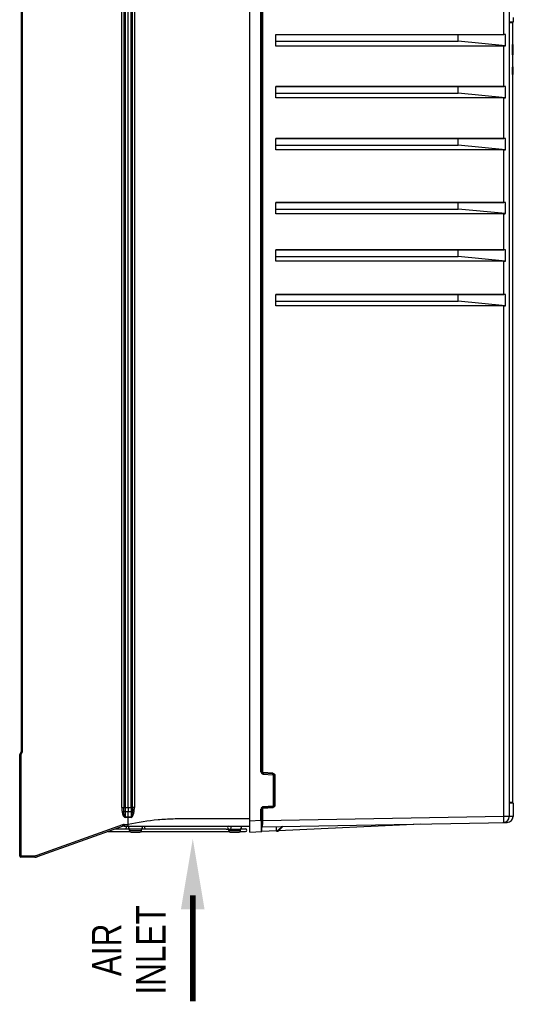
# Model space of a CAD drawing. Header units: inches. Extents: x 0 to 166, y 0 to 117.
# Tile 18 of 72: x 67 to 80, y 37 to 63. Entities that reach past the tile are written whole.
import ezdxf

# ---------------------------------------------------------------- set-up
doc = ezdxf.new("R2010")
doc.units = ezdxf.units.IN
doc.header["$LTSCALE"] = 9.105315
doc.header["$MEASUREMENT"] = 0
doc.layers.get('0').update_dxf_attribs({"linetype": 'CONTINUOUS'})
doc.styles.add('TEXTSTYLE_5', font='txt', dxfattribs={"width": 0.8})

# ---------------------------------------------------------------- blocks, each defined once
blk = doc.blocks.new('SYMBOL_0_BL1', base_point=(71.52, 39.462))
at = {"color": 7, "linetype": 'CONTINUOUS', "const_width": 0.15}
blk.add_lwpolyline([(71.52, 40.116), (71.52, 37.303)], dxfattribs=at)
at = {"color": 7, "linetype": 'CONTINUOUS'}
blk.add_solid([(71.832, 39.746), (71.52, 41.621), (71.207, 39.746)], dxfattribs=at)

msp = doc.modelspace()

# ---------------------------------------------------------------- linework, layer by layer
at = {"color": 7, "linetype": 'CONTINUOUS'}
for p, q in [((73.032, 41.792), (73.032, 71.543)), ((79.911, 70.778), (79.911, 42.206)), ((73.329, 43.392), (73.329, 69.859)), ((73.348, 69.859), (73.348, 43.392)), ((73.366, 69.859), (73.366, 43.392)), ((66.97, 69.317), (66.97, 43.923)), ((66.999, 69.323), (66.999, 43.916)), ((69.637, 42.448), (69.637, 69.137)), ((69.69, 69.137), (69.69, 42.448)), ((69.725, 69.138), (69.725, 42.448)), ((69.805, 42.448), (69.805, 69.138)), ((69.885, 42.448), (69.885, 69.138)), ((69.92, 42.447), (69.92, 69.138)), ((69.972, 69.138), (69.972, 42.447)), ((79.772, 62.939), (79.772, 64.013)), ((80, 63.251), (79.922, 63.251)), ((79.922, 42.587), (79.922, 63.247)), ((79.922, 63.247), (79.922, 63.247)), ((79.923, 63.263), (80.005, 63.263)), ((79.925, 63.271), (79.925, 63.269)), ((79.926, 63.276), (80.012, 63.276)), ((80, 63.251), (80, 62.679)), ((80.013, 63.39), (80.013, 63.276)), ((73.726, 62.635), (73.726, 62.939)), ((73.726, 62.939), (79.772, 62.939)), ((78.56, 62.936), (73.726, 62.936)), ((79.808, 62.938), (78.56, 62.936)), ((78.56, 62.761), (78.56, 62.936)), ((79.808, 62.64), (79.808, 62.938)), ((73.726, 62.761), (78.56, 62.761)), ((79.808, 62.64), (78.56, 62.761)), ((80.019, 62.679), (79.996, 62.679)), ((80.019, 62.403), (80.019, 62.679)), ((79.772, 62.635), (73.726, 62.635)), ((79.772, 61.561), (79.772, 62.635)), ((80.019, 62.403), (79.998, 62.403)), ((80, 62.403), (80, 62.072)), ((80.019, 62.072), (79.99, 62.072)), ((79.99, 62.072), (79.99, 61.876)), ((80.019, 61.876), (79.99, 61.876)), ((80.019, 62.087), (79.997, 62.087)), ((80, 61.876), (80, 42.583)), ((80.019, 61.876), (80.019, 62.087)), ((73.726, 61.257), (73.726, 61.561)), ((73.726, 61.561), (79.772, 61.561)), ((78.56, 61.558), (73.726, 61.558)), ((73.726, 61.383), (78.56, 61.383)), ((79.808, 61.561), (78.56, 61.558)), ((78.56, 61.383), (78.56, 61.558)), ((79.808, 61.262), (78.56, 61.383)), ((79.808, 61.262), (79.808, 61.561)), ((79.772, 61.257), (73.726, 61.257)), ((79.772, 60.183), (79.772, 61.257)), ((73.726, 59.879), (73.726, 60.183)), ((73.726, 60.183), (79.772, 60.183)), ((78.56, 60.18), (73.726, 60.18)), ((79.808, 60.183), (78.56, 60.18)), ((78.56, 60.005), (78.56, 60.18)), ((79.808, 59.884), (79.808, 60.183)), ((73.726, 60.005), (78.56, 60.005)), ((79.772, 59.879), (73.726, 59.879)), ((79.808, 59.884), (78.56, 60.005)), ((79.772, 58.49), (79.772, 59.879)), ((73.726, 58.187), (73.726, 58.49)), ((73.726, 58.49), (79.772, 58.49)), ((78.56, 58.488), (73.726, 58.488)), ((79.808, 58.49), (78.56, 58.488)), ((78.56, 58.313), (78.56, 58.488)), ((79.808, 58.191), (79.808, 58.49)), ((73.726, 58.313), (78.56, 58.313)), ((79.808, 58.191), (78.56, 58.313)), ((79.772, 58.187), (73.726, 58.187)), ((79.772, 57.23), (79.772, 58.187)), ((73.726, 56.927), (73.726, 57.23)), ((73.726, 57.23), (79.772, 57.23)), ((78.56, 57.228), (73.726, 57.228)), ((79.808, 57.23), (78.56, 57.228)), ((78.56, 57.053), (78.56, 57.228)), ((79.808, 56.931), (79.808, 57.23)), ((73.726, 57.053), (78.56, 57.053)), ((79.772, 56.927), (73.726, 56.927)), ((79.808, 56.931), (78.56, 57.053)), ((79.772, 56.049), (79.772, 56.927)), ((73.726, 56.049), (79.772, 56.049)), ((73.726, 55.746), (73.726, 56.049)), ((78.56, 56.047), (73.726, 56.047)), ((73.726, 55.872), (78.56, 55.872)), ((79.808, 56.049), (78.56, 56.047)), ((78.56, 55.872), (78.56, 56.047)), ((79.808, 55.75), (78.56, 55.872)), ((79.808, 55.75), (79.808, 56.049)), ((79.772, 55.746), (73.726, 55.746)), ((79.772, 42.206), (79.772, 55.746)), ((66.931, 43.844), (66.97, 43.923)), ((66.959, 43.837), (66.999, 43.916)), ((66.931, 41.157), (66.931, 43.844)), ((66.959, 43.837), (66.936, 43.843)), ((66.936, 43.843), (66.938, 43.842)), ((66.959, 43.837), (66.959, 41.167)), ((73.329, 43.392), (73.366, 43.392)), ((73.645, 43.354), (73.384, 43.373)), ((73.646, 43.335), (73.385, 43.353)), ((73.384, 43.333), (73.646, 43.315)), ((73.7, 43.296), (73.664, 43.296)), ((73.664, 42.503), (73.664, 43.296)), ((73.683, 43.296), (73.683, 42.503)), ((73.7, 43.296), (73.7, 42.503)), ((79.922, 42.587), (79.922, 42.587)), ((79.922, 42.583), (80, 42.583)), ((80.006, 42.571), (79.924, 42.571)), ((80.013, 42.557), (79.926, 42.557)), ((80.013, 42.557), (80.013, 42.207)), ((69.637, 42.448), (69.885, 42.448)), ((69.646, 42.339), (69.693, 42.347)), ((69.725, 42.342), (69.805, 42.342)), ((69.725, 42.342), (69.725, 42.198)), ((69.805, 42.448), (69.805, 42.342)), ((69.805, 42.342), (69.885, 42.342)), ((69.885, 42.447), (69.885, 42.342)), ((69.885, 42.342), (69.885, 42.198)), ((69.964, 42.338), (69.916, 42.347)), ((69.972, 42.447), (69.92, 42.447)), ((73.366, 42.406), (73.329, 42.406)), ((73.329, 42.103), (73.329, 42.406)), ((73.348, 41.827), (73.348, 42.406)), ((73.367, 42.439), (73.366, 42.094)), ((73.646, 42.483), (73.384, 42.465)), ((73.384, 42.426), (73.645, 42.444)), ((73.646, 42.464), (73.385, 42.445)), ((73.664, 42.503), (73.7, 42.503)), ((69.725, 42.198), (69.885, 42.198)), ((69.884, 42.182), (69.725, 42.182)), ((69.805, 42.182), (69.805, 42.198)), ((69.805, 41.994), (69.805, 42.182)), ((69.884, 42.182), (69.885, 42.198)), ((73.032, 42.143), (73.025, 42.143)), ((73.329, 42.103), (73.032, 42.087)), ((73.329, 42.103), (73.348, 42.103)), ((73.329, 42.103), (73.33, 42.077)), ((73.33, 42.077), (73.33, 42.026)), ((73.348, 42.094), (73.366, 42.094)), ((79.772, 42.206), (73.366, 42.094)), ((73.367, 41.937), (79.859, 42.05)), ((80.013, 42.207), (79.772, 42.206)), ((80.013, 42.207), (80.013, 42.207)), ((69.656, 41.986), (67.383, 41.176)), ((69.671, 41.949), (67.397, 41.139)), ((69.274, 41.807), (69.854, 41.807)), ((69.473, 41.878), (69.844, 41.878)), ((69.667, 41.957), (69.658, 41.979)), ((69.702, 41.994), (69.805, 41.994)), ((69.704, 41.954), (73.032, 41.954)), ((70.159, 41.872), (69.844, 41.872)), ((69.844, 41.832), (69.844, 41.872)), ((69.844, 41.832), (70.159, 41.832)), ((69.884, 41.793), (70.12, 41.793)), ((70.15, 41.807), (72.482, 41.807)), ((70.159, 41.878), (72.393, 41.878)), ((70.159, 41.832), (70.159, 41.872)), ((72.422, 41.872), (72.787, 41.872)), ((72.454, 41.888), (72.451, 41.893)), ((72.472, 41.832), (72.472, 41.872)), ((72.472, 41.832), (72.787, 41.832)), ((72.512, 41.793), (72.748, 41.793)), ((72.523, 41.946), (72.519, 41.947)), ((72.778, 41.807), (72.919, 41.807)), ((72.787, 41.832), (72.787, 41.872)), ((72.792, 41.878), (72.919, 41.878)), ((73.032, 41.792), (73.348, 41.809)), ((73.33, 42.026), (73.33, 42.002)), ((73.33, 42.002), (73.33, 41.894)), ((73.33, 41.894), (73.33, 41.891)), ((73.741, 41.827), (73.348, 41.809)), ((73.742, 41.816), (73.744, 41.944)), ((73.75, 41.836), (73.742, 41.836)), ((73.742, 41.816), (73.751, 41.817)), ((73.784, 41.851), (73.785, 41.854)), ((73.89, 41.946), (73.791, 41.853)), ((77.57, 42.007), (73.793, 41.83)), ((73.918, 41.947), (73.804, 41.838)), ((76.852, 41.973), (76.852, 41.998)), ((66.931, 41.167), (67.33, 41.167)), ((67.331, 41.128), (66.96, 41.128))]:
    msp.add_line(p, q, dxfattribs=at)
for points in [[(79.926, 63.276), (79.926, 63.275), (79.926, 63.273), (79.925, 63.271), (79.924, 63.27), (79.924, 63.268), (79.923, 63.267), (79.922, 63.265), (79.92, 63.264), (79.919, 63.263)], [(79.922, 63.247), (79.922, 63.249), (79.922, 63.252), (79.922, 63.255), (79.923, 63.258), (79.923, 63.26), (79.923, 63.262), (79.923, 63.265), (79.923, 63.266), (79.924, 63.268), (79.924, 63.268)], [(79.924, 42.564), (79.924, 42.565), (79.924, 42.565), (79.923, 42.567), (79.923, 42.569), (79.923, 42.571), (79.923, 42.574), (79.923, 42.577), (79.922, 42.58), (79.922, 42.584), (79.922, 42.587)], [(79.926, 42.557), (79.926, 42.559), (79.926, 42.561), (79.925, 42.562), (79.924, 42.564), (79.924, 42.566)]]:
    msp.add_lwpolyline(points, dxfattribs=at)
for centre, radius, start, end in [((80.015, 63.251), 0.015, 123.4547, 180), ((79.998, 63.276), 0.0157, 303.4553, 360), ((73.387, 43.392), 0.0394, 180, 266), ((73.389, 43.392), 0.0585, 255.8262, 265.9479), ((73.643, 43.296), 0.0394, 0, 86), ((73.641, 43.295), 0.0589, 0.0466, 9.5219), ((80.033, 42.571), 0.11, 174.5885, 175.9943), ((80.015, 42.583), 0.015, 180, 236.5453), ((79.998, 42.557), 0.0157, 0, 56.5447), ((97.239, 42.389), 27.514, 179.8758, 180.0961), ((73.388, 42.406), 0.0583, 169.7657, 179.9404), ((73.387, 42.406), 0.0394, 94, 180), ((73.64, 42.51), 0.0662, 274.3246, 281.045), ((73.643, 42.503), 0.0394, 274, 360), ((67.922, 42.183), 1.803, 359.9953, 0.4997), ((86.464, 42.079), 13.099, 179.9357, 180.2784), ((79.754, 42.206), 0.157, 270.9997, 0.0006), ((78.423, 42.183), 1.349, 0.1151, 0.9863), ((79.856, 42.208), 0.157, 270.9988, 359.9038), ((70.875, 42.419), 1.294, 199.5852, 199.888), ((69.684, 41.953), 0.0391, 116.3708, 130.3501), ((69.685, 41.95), 0.0428, 109.5331, 116.376), ((69.906, 42.052), 0.257, 201.5373, 202.4283), ((69.862, 41.917), 0.0453, 124.3012, 270), ((69.884, 41.832), 0.0394, 180, 270), ((70.12, 41.832), 0.0394, 270, 360), ((70.141, 41.917), 0.0453, 270, 55.6988), ((72.49, 41.917), 0.0453, 124.3012, 232.2262), ((72.512, 41.832), 0.0394, 180, 270), ((72.491, 41.917), 0.045, 349.18, 359.9358), ((72.748, 41.832), 0.0394, 270, 360), ((72.77, 41.917), 0.0453, 270, 55.6988), ((72.919, 41.842), 0.0354, 270, 90), ((73.328, 41.827), 0.0197, 273.0114, 359.9992), ((73.368, 41.917), 0.0197, 91, 180), ((79.168, 42.047), 5.803, 180.3049, 180.4738), ((73.75, 41.895), 0.0787, 270.9992, 313.4977), ((66.96, 41.157), 0.0295, 180, 270), ((68.583, 41.167), 1.623, 180.0008, 180.242), ((67.33, 41.324), 0.157, 270.0006, 289.5989), ((67.332, 41.324), 0.197, 270.0064, 289.5313)]:
    msp.add_arc(centre, radius, start, end, dxfattribs=at)
for centre, major_axis, ratio, start_param, end_param in [((79.754, 62.936), (0.157, 0), 0.017455, 1.222664, 1.455569), ((68.99, 61.6), (0, 43.507), 0.253059, -1.552344, -1.546008), ((79.754, 62.793), (-0.118, 0.118), 0.890968, -3.869395, -3.636489), ((79.754, 61.558), (0.157, 0), 0.017455, 1.222664, 1.455569), ((79.754, 61.415), (-0.118, 0.118), 0.890968, -3.869395, -3.636489), ((79.754, 60.18), (0.157, 0), 0.017455, 1.222664, 1.455569), ((79.754, 60.037), (-0.118, 0.118), 0.890968, -3.869395, -3.636489), ((79.754, 58.487), (0.157, 0), 0.017455, 1.222664, 1.455569), ((79.754, 58.344), (-0.118, 0.118), 0.890968, -3.869395, -3.636489), ((79.754, 57.227), (0.157, 0), 0.017455, 1.222664, 1.455569), ((79.754, 57.084), (-0.118, 0.118), 0.890968, -3.869395, -3.636489), ((79.754, 56.046), (0.157, 0), 0.017455, 1.222664, 1.455569), ((79.754, 55.903), (-0.118, 0.118), 0.890968, -3.869395, -3.636489)]:
    msp.add_ellipse(centre, major_axis=major_axis, ratio=ratio, start_param=start_param, end_param=end_param, dxfattribs=at)
for points, knots in [([(79.922, 63.247), (79.922, 63.25), (79.922, 63.255), (79.924, 63.275), (79.925, 63.271)], [0, 0, 0, 0, 0.408895, 1, 1, 1, 1]), ([(66.97, 43.923), (66.97, 43.921), (66.982, 43.922), (66.987, 43.919), (66.993, 43.917)], [0, 0, 0, 0, 0.250451, 1, 1, 1, 1]), ([(73.384, 43.373), (73.379, 43.373), (73.37, 43.374), (73.368, 43.386), (73.37, 43.389)], [0, 0, 0, 0, 0.537854, 1, 1, 1, 1]), ([(73.384, 43.373), (73.384, 43.369), (73.385, 43.365), (73.382, 43.356), (73.384, 43.356)], [0, 0, 0, 0, 0.642023, 1, 1, 1, 1]), ([(73.385, 43.353), (73.386, 43.353), (73.384, 43.345), (73.385, 43.341), (73.384, 43.337)], [0, 0, 0, 0, 0.250649, 1, 1, 1, 1]), ([(73.645, 43.354), (73.645, 43.352), (73.645, 43.347), (73.645, 43.343), (73.645, 43.336), (73.646, 43.339), (73.646, 43.34)], [0, 0, 0, 0, 0.356182, 0.69284, 0.872335, 1, 1, 1, 1]), ([(73.646, 43.315), (73.646, 43.319), (73.645, 43.323), (73.648, 43.332), (73.646, 43.332)], [0, 0, 0, 0, 0.643832, 1, 1, 1, 1]), ([(73.646, 43.332), (73.646, 43.332), (73.646, 43.331), (73.646, 43.33), (73.646, 43.33)], [0, 0, 0, 0, 0.241218, 1, 1, 1, 1]), ([(73.646, 43.315), (73.65, 43.315), (73.66, 43.314), (73.661, 43.303), (73.659, 43.3)], [0, 0, 0, 0, 0.5384, 1, 1, 1, 1]), ([(79.926, 42.557), (79.924, 42.558), (79.923, 42.568), (79.923, 42.573), (79.923, 42.579)], [0, 0, 0, 0, 0.269227, 1, 1, 1, 1]), ([(69.646, 42.339), (69.651, 42.308), (69.663, 42.256), (69.696, 42.183), (69.725, 42.182)], [0, 0, 0, 0, 0.511959, 1, 1, 1, 1]), ([(69.725, 42.198), (69.713, 42.203), (69.708, 42.235), (69.698, 42.282), (69.695, 42.322), (69.693, 42.347)], [0, 0, 0, 0, 0.247539, 0.49858, 1, 1, 1, 1]), ([(69.693, 42.347), (69.695, 42.347), (69.704, 42.343), (69.714, 42.342), (69.721, 42.344)], [0, 0, 0, 0, 0.19385, 1, 1, 1, 1]), ([(69.884, 42.182), (69.913, 42.183), (69.946, 42.256), (69.958, 42.308), (69.964, 42.338)], [0, 0, 0, 0, 0.488169, 1, 1, 1, 1]), ([(69.916, 42.347), (69.914, 42.321), (69.911, 42.281), (69.901, 42.235), (69.897, 42.202), (69.885, 42.198)], [0, 0, 0, 0, 0.500154, 0.749072, 1, 1, 1, 1]), ([(69.916, 42.347), (69.915, 42.346), (69.906, 42.343), (69.896, 42.342), (69.888, 42.343)], [0, 0, 0, 0, 0.194909, 1, 1, 1, 1]), ([(69.92, 42.447), (69.918, 42.447), (69.908, 42.447), (69.898, 42.447), (69.889, 42.448)], [0, 0, 0, 0, 0.158476, 1, 1, 1, 1]), ([(73.384, 42.426), (73.379, 42.425), (73.37, 42.424), (73.368, 42.413), (73.37, 42.41)], [0, 0, 0, 0, 0.53791, 1, 1, 1, 1]), ([(73.384, 42.465), (73.385, 42.46), (73.385, 42.458), (73.385, 42.446), (73.385, 42.45), (73.385, 42.451)], [0, 0, 0, 0, 0.695248, 0.872698, 1, 1, 1, 1]), ([(73.645, 42.444), (73.645, 42.446), (73.645, 42.451), (73.645, 42.455), (73.645, 42.462), (73.646, 42.459), (73.646, 42.458)], [0, 0, 0, 0, 0.354847, 0.690654, 0.868336, 1, 1, 1, 1]), ([(73.646, 42.464), (73.647, 42.464), (73.645, 42.472), (73.646, 42.475), (73.646, 42.479)], [0, 0, 0, 0, 0.250665, 1, 1, 1, 1]), ([(73.664, 42.503), (73.664, 42.498), (73.664, 42.489), (73.653, 42.486), (73.65, 42.489)], [0, 0, 0, 0, 0.539018, 1, 1, 1, 1]), ([(73.025, 42.143), (72.755, 42.143), (72.216, 42.143), (71.543, 42.143), (71.003, 42.144), (70.466, 42.112), (70.067, 42.05), (69.805, 41.994)], [0, 0, 0, 0, 0.250305, 0.500609, 0.625759, 0.750823, 1, 1, 1, 1]), ([(79.757, 42.049), (79.76, 42.049), (79.764, 42.064), (79.766, 42.073), (79.767, 42.081)], [0, 0, 0, 0, 0.291616, 1, 1, 1, 1]), ([(79.767, 42.081), (79.768, 42.088), (79.772, 42.123), (79.772, 42.158), (79.772, 42.185)], [0, 0, 0, 0, 0.202849, 1, 1, 1, 1]), ([(69.671, 41.949), (69.67, 41.949), (69.67, 41.951), (69.669, 41.952), (69.668, 41.954)], [0, 0, 0, 0, 0.269679, 1, 1, 1, 1]), ([(69.702, 41.994), (69.702, 41.989), (69.703, 41.976), (69.702, 41.963), (69.703, 41.955)], [0, 0, 0, 0, 0.346342, 1, 1, 1, 1]), ([(69.804, 41.954), (69.808, 41.954), (69.804, 41.976), (69.805, 41.984), (69.805, 41.994)], [0, 0, 0, 0, 0.29418, 1, 1, 1, 1]), ([(72.451, 41.941), (72.451, 41.942), (72.453, 41.946), (72.457, 41.947), (72.459, 41.947)], [0, 0, 0, 0, 0.527854, 1, 1, 1, 1]), ([(72.529, 41.894), (72.531, 41.896), (72.533, 41.901), (72.534, 41.906), (72.535, 41.909)], [0, 0, 0, 0, 0.500152, 1, 1, 1, 1]), ([(73.33, 41.891), (73.33, 41.881), (73.33, 41.853), (73.33, 41.826), (73.33, 41.809)], [0, 0, 0, 0, 0.387823, 1, 1, 1, 1]), ([(73.367, 41.937), (73.366, 41.937), (73.368, 41.946), (73.366, 41.955), (73.366, 41.975), (73.366, 41.99), (73.366, 41.999)], [0, 0, 0, 0, 0.067039, 0.263201, 0.579652, 1, 1, 1, 1]), ([(73.751, 41.836), (73.752, 41.832), (73.752, 41.829), (73.751, 41.818), (73.751, 41.821), (73.751, 41.822)], [0, 0, 0, 0, 0.698419, 0.878279, 1, 1, 1, 1]), ([(73.779, 41.844), (73.78, 41.845), (73.782, 41.847), (73.783, 41.849), (73.784, 41.851)], [0, 0, 0, 0, 0.482023, 1, 1, 1, 1]), ([(73.804, 41.838), (73.805, 41.839), (73.797, 41.843), (73.796, 41.847), (73.794, 41.85)], [0, 0, 0, 0, 0.248001, 1, 1, 1, 1]), ([(66.96, 41.128), (66.957, 41.128), (66.963, 41.145), (66.959, 41.152), (66.959, 41.16)], [0, 0, 0, 0, 0.28305, 1, 1, 1, 1]), ([(67.331, 41.128), (67.33, 41.128), (67.331, 41.134), (67.329, 41.144), (67.33, 41.158), (67.33, 41.167)], [0, 0, 0, 0, 0.077146, 0.293625, 1, 1, 1, 1]), ([(67.383, 41.176), (67.386, 41.167), (67.389, 41.154), (67.395, 41.145), (67.396, 41.139), (67.397, 41.139)], [0, 0, 0, 0, 0.702174, 0.919797, 1, 1, 1, 1])]:
    msp.add_open_spline(points, degree=3, knots=knots, dxfattribs=at)
for points in [[(73.329, 43.392), (73.329, 43.379), (73.334, 43.366), (73.342, 43.356)], [(73.342, 43.356), (73.35, 43.346), (73.362, 43.338), (73.374, 43.335)], [(73.645, 43.354), (73.658, 43.354), (73.671, 43.348), (73.681, 43.339)], [(73.681, 43.339), (73.69, 43.33), (73.697, 43.318), (73.699, 43.305)], [(69.637, 42.448), (69.637, 42.412), (69.639, 42.375), (69.646, 42.339)], [(69.693, 42.347), (69.69, 42.381), (69.69, 42.415), (69.69, 42.448)], [(69.805, 42.198), (69.804, 42.246), (69.805, 42.294), (69.805, 42.342)], [(69.92, 42.447), (69.92, 42.414), (69.919, 42.38), (69.916, 42.347)], [(69.964, 42.338), (69.97, 42.374), (69.972, 42.411), (69.972, 42.447)], [(73.349, 42.45), (73.339, 42.441), (73.333, 42.429), (73.33, 42.416)], [(73.384, 42.465), (73.372, 42.464), (73.358, 42.458), (73.349, 42.45)], [(73.689, 42.469), (73.681, 42.457), (73.667, 42.448), (73.653, 42.445)], [(73.7, 42.503), (73.7, 42.491), (73.696, 42.478), (73.689, 42.469)], [(69.702, 41.994), (69.692, 41.994), (69.681, 41.994), (69.671, 41.99)], [(69.704, 41.954), (69.693, 41.954), (69.681, 41.954), (69.673, 41.947)], [(69.705, 41.954), (69.694, 41.954), (69.682, 41.954), (69.674, 41.947)], [(69.748, 41.877), (69.758, 41.887), (69.761, 41.903), (69.761, 41.917)], [(69.761, 41.917), (69.761, 41.93), (69.758, 41.944), (69.75, 41.954)], [(70.253, 41.954), (70.245, 41.944), (70.242, 41.93), (70.242, 41.917)], [(70.242, 41.917), (70.242, 41.903), (70.245, 41.887), (70.255, 41.877)], [(72.393, 41.877), (72.403, 41.878), (72.412, 41.872), (72.422, 41.872)], [(72.473, 41.872), (72.465, 41.872), (72.457, 41.88), (72.454, 41.888)], [(72.506, 41.874), (72.515, 41.878), (72.524, 41.885), (72.529, 41.894)], [(72.536, 41.917), (72.536, 41.928), (72.533, 41.943), (72.523, 41.946)], [(73.75, 41.836), (73.76, 41.836), (73.772, 41.837), (73.779, 41.844)]]:
    msp.add_open_spline(points, degree=3, dxfattribs=at)

# ---------------------------------------------------------------- block references
msp.add_blockref('SYMBOL_0_BL1', (71.52, 39.462), dxfattribs=at)

# ---------------------------------------------------------------- texts
at = {"color": 7, "linetype": 'CONTINUOUS', "insert": (68.846, 38.671), "char_height": 0.7812, "width": 2.57812, "attachment_point": 2, "rotation": 90, "line_spacing_factor": 0.9, "style": 'TEXTSTYLE_5'}
msp.add_mtext('AIR \\PINLET', dxfattribs=at)

doc.saveas('drawing.dxf')
